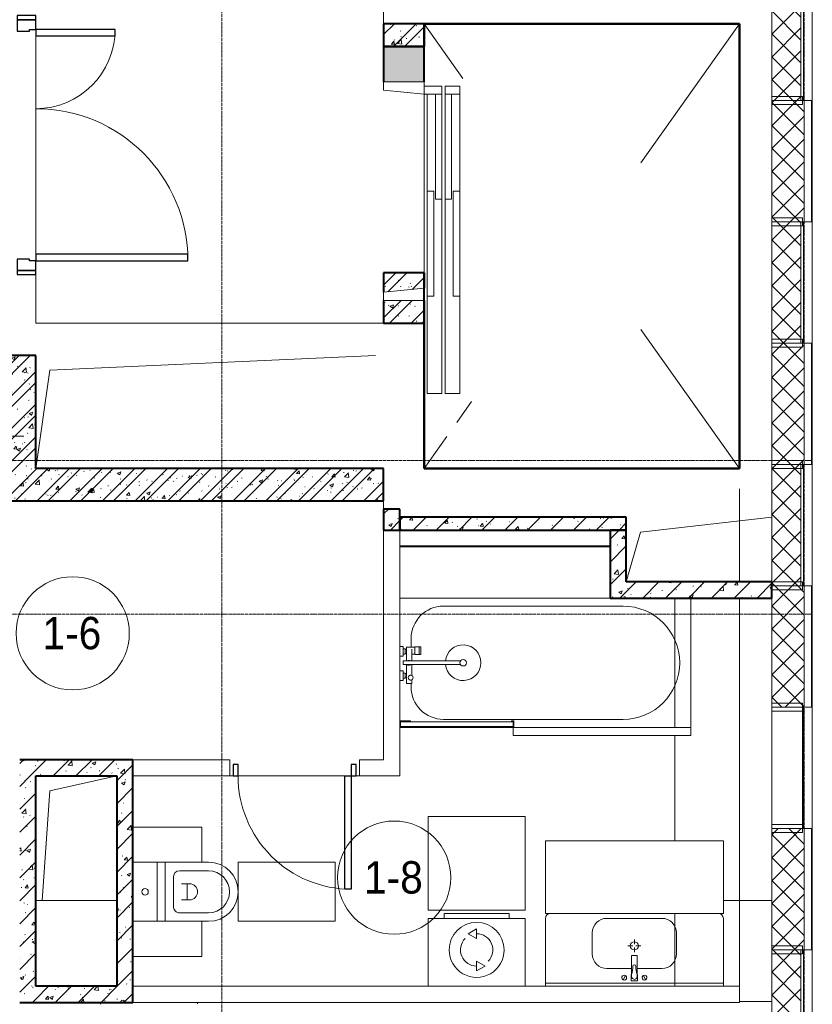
# Model space of a CAD drawing. Header units: millimetres. Extents: x 5617 to 103266, y 7718 to 198901.
# Tile 46 of 51: x 66484 to 71384, y 64289 to 70375. Entities that reach past the tile are written whole.
import ezdxf

# ---------------------------------------------------------------- set-up
doc = ezdxf.new("R2010")
doc.units = ezdxf.units.MM
for name, pattern in [('ADSK_Линия сетки', [25, 20, -2.5, 0, -2.5]), ('Линия сетки', [25, 20, -2.5, 0, -2.5]), ('Штрих_3_1_5_', [4.5, 3, -1.5]), ('Штриховая_ш3 п1_5', [4.5, 3, -1.5])]:
    doc.linetypes.add(name, pattern=pattern)
doc.layers.add('_Разделитель помещений_', color=4, linetype='Штриховая_ш3 п1_5', lineweight=40, true_color=0x00ffff)
for name, color, linetype, lineweight in [('Двери', 7, 'Continuous', 18), ('Импосты витража', 7, 'Continuous', 18), ('Каркас несущий', 7, 'Continuous', 18), ('Каркас_Импост', 7, 'Continuous', 30), ('Марки помещений', 7, 'Continuous', 20), ('Мебель', 7, 'Continuous', 18), ('Монтажный зазор', 7, 'Continuous', 30), ('Оси', 7, 'Continuous', 9), ('Панели витража', 7, 'Continuous', 18), ('Панель', 7, 'Continuous', 30), ('Перекрытия', 7, 'Continuous', 18), ('Сантехнические приборы', 7, 'Continuous', 18), ('Стены', 7, 'Continuous', 18), ('Стены разрез', 7, 'Continuous', 40), ('Стены штриховка', 7, 'Continuous', 40), ('Форма', 7, 'Continuous', 18), ('Формообразующий элемент-перекрытие', 7, 'Continuous', 18), ('Электрооборудование', 7, 'Continuous', 18)]:
    doc.layers.add(name, color=color, linetype=linetype, lineweight=lineweight)
doc.styles.add('Arial_3', font='arial.ttf', dxfattribs={"width": 0.9, "height": 200})
pattern_1 = [(50, (0, 0), (218.62117, -19.1268), [22.86, -251.46]), (355, (0, 0), (-42.2919, 229.2684), [18.288, -201.168]), (100.451, (18.22, -1.6), (176.33107, 210.13963), [19.428, -213.708]), (46.184, (0, 60.96), (325.29495, -50.45164), [34.29, -377.19]), (96.636, (27.1, 56.76), (284.883, 296.9127), [29.142, -320.562]), (351.184, (0, 60.96), (284.8858, 296.9107), [27.432, -301.752]), (21, (30.48, 45.72), (181.93753, -122.71832), [22.86, -251.46]), (326, (30.48, 45.72), (74.1622, 221.0262), [18.288, -201.168]), (71.451, (45.64, 35.5), (256.10035, 98.30526), [19.428, -213.708]), (37.5, (0, 0), (3.70639, 101.465895), [3.353, -195.377, 3.353, -200.863, -201.93]), (37.5, (0, 0), (3.70639, 101.465895), [-402.946, 3.353, -198.577]), (7.5, (0, 0), (80.18358, 120.21653), [3.353, -113.081, 3.353, -190.805, -76.962]), (7.5, (0, 0), (80.18358, 120.21653), [-310.591, 3.353, -73.609]), (327.5, (-67.97, 0), (162.70865, -6.87497), [3.353, -72.847, 3.353, -234.391, -315.468]), (327.5, (-67.97, 0), (162.70865, -6.87497), [-313.944, 3.353, -312.115]), (317.5, (-98.45, 0), (177.75468, 30.51183), [3.353, -95.707, 3.353, -154.534, -224.028]), (317.5, (-98.45, 0), (177.75468, 30.51183), [-256.946, 3.353, -220.675])]
pattern_2 = [(45, (0, 0), (-101.02788, 101.02788), []), (45, (67.35, 0), (-101.02788, 101.02788), [])]
pattern_3 = [(45, (0, 0), (-70.71068, 70.71068), [])]
pattern_4 = [(45, (0, 0), (-70.71068, 70.71068), []), (135, (0, 0), (-70.71068, -70.71068), [])]

# ---------------------------------------------------------------- blocks, each defined once
blk = doc.blocks.new('MR_Унитаз напольный - Санузел с ванной-V1-МКСС_K1_L15__47_700_')
at = {"layer": 'Сантехнические приборы', "color": 253, "true_color": 0xaaaaaa}
for p, q in [((-182.5, 0), (-182.5, 267.5)), ((-130, 267.5), (-130, 90)), ((130, 90), (130, 267.5)), ((182.5, 267.5), (182.5, 0)), ((-50, 150), (-50, 100)), ((-50, 135), (50, 135)), ((50, 100), (50, 150)), ((182.5, 0), (-182.5, 0)), ((-182.5, -50), (-182.5, 0)), ((-182.5, 0), (182.5, 0)), ((-90, 50), (90, 50)), ((182.5, 0), (182.5, -50)), ((-182.5, -50), (182.5, -50)), ((-182.5, -200), (-182.5, -50)), ((182.5, -50), (-182.5, -50)), ((182.5, -50), (182.5, -200))]:
    blk.add_line(p, q, dxfattribs=at)
for centre, radius, start, end in [((0, 267.5), 182.5, 0, 180), ((0, 267.5), 130, 360, 180), ((0, 150), 50, 360, 180), ((-90, 90), 40, 180, 270), ((90, 90), 40, 270, 360), ((0, -125), 20, 360, 180), ((0, -125), 20, 180, 360)]:
    blk.add_arc(centre, radius, start, end, dxfattribs=at)
blk = doc.blocks.new('MR_Зона обслуживания - MR_Зона обслуживания-V2-МКСС_K1_L15__47_700_')
at = {"layer": 'Мебель', "lineweight": 9}
for p, q in [((182.5, 600), (-182.5, 600)), ((-182.5, 600), (-182.5, 0)), ((182.5, 0), (182.5, 600)), ((-182.5, 0), (182.5, 0))]:
    blk.add_line(p, q, dxfattribs=at)
blk = doc.blocks.new('MR_Тумба-Умывальник с зеркалом - Тумба-умывальник_1100-2560088-МКСС_K1_L15__47_700_')
at = {"layer": 'Сантехнические приборы', "color": 253, "true_color": 0xaaaaaa}
for p, q in [((-550, 0), (-550, -420)), ((550, -420), (550, 0)), ((-550, -20), (550, -20)), ((-69.7, -39.8), (-55.6, -66.3)), ((20, -33.1), (-20, -33.1)), ((-20, -33.1), (-20, -73.1)), ((-17, -60), (-17, -73.1)), ((17, -73.1), (17, -60)), ((20, -73.1), (20, -33.1)), ((69.7, -39.8), (55.6, -66.3)), ((-17, -110), (-170, -110)), ((-20, -73.1), (-17, -73.1)), ((-17, -73.1), (-17, -187.9)), ((17, -187.9), (17, -73.1)), ((17, -73.1), (20, -73.1)), ((170, -110), (17, -110)), ((-260, -200), (-260, -330)), ((-14, -190.9), (14, -190.9)), ((0, -210), (0, -240)), ((260, -330), (260, -200)), ((-10, -250), (-40, -250)), ((0, -290), (0, -260)), ((40, -250), (10, -250)), ((-170, -420), (170, -420))]:
    blk.add_line(p, q, dxfattribs=at)
for centre, radius, start, end in [((-62.7, -53.1), 15, 360, 180), ((-62.7, -53.1), 15, 180, 360), ((0, -60), 17, 360, 180), ((62.7, -53.1), 15, 360, 180), ((62.7, -53.1), 15, 180, 360), ((-170, -200), 90, 90, 180), ((-217.6, -129.9), 208.5, 1.5946, 15.81769), ((217.6, -129.9), 208.5, 164.18231, 178.4054), ((170, -200), 90, 360, 90), ((0, -124.1), 9.19, 180, 360), ((0, -250), 25, 0, 180), ((-14, -187.9), 3, 180, 270), ((-14, -187.9), 3, 195, 255), ((14, -187.9), 3, 270, 0), ((14, -187.9), 3, 285, 345), ((0, -250), 25, 180, 0), ((-170, -330), 90, 180, 270), ((170, -330), 90, 270, 360), ((-520, -420), 30, 180, 270), ((520, -420), 30, 270, 360)]:
    blk.add_arc(centre, radius, start, end, dxfattribs=at)
blk = doc.blocks.new('MR_Зона обслуживания - MR_Зона обслуживания-2560089-МКСС_K1_L15__47_700_')
at = {"layer": 'Мебель', "lineweight": 9}
for p, q in [((550, 0), (-550, 0)), ((-550, 0), (-550, -450)), ((550, -450), (550, 0)), ((-550, -450), (550, -450))]:
    blk.add_line(p, q, dxfattribs=at)
blk = doc.blocks.new('MR_Зона обслуживания - MR_Зона обслуживания-2560084-МКСС_K1_L15__47_700_')
at = {"layer": 'Мебель', "lineweight": 9}
for p, q in [((108.75, 425), (-108.75, 425)), ((108.75, 0), (108.75, 425))]:
    blk.add_line(p, q, dxfattribs=at)
blk = doc.blocks.new('MR_Зона обслуживания - MR_Зона обслуживания-V3-МКСС_K1_L15__47_700_')
at = {"layer": 'Мебель', "lineweight": 9}
for p, q in [((108.75, 425), (-108.75, 425)), ((-108.75, 425), (-108.75, 0))]:
    blk.add_line(p, q, dxfattribs=at)
blk = doc.blocks.new('MR_Стиральная машина - Стиральная машина_450-2498975-МКСС_K1_L15__47_700_')
at = {"layer": 'Электрооборудование', "color": 253, "true_color": 0xaaaaaa}
for p, q in [((300, 0), (-300, 0)), ((-300, 0), (-300, -420)), ((300, -420), (300, 0)), ((0, -95), (-52, -125)), ((0, -155), (0, -95)), ((-52, -125), (0, -155)), ((0, -295), (0, -355)), ((52, -325), (0, -295)), ((0, -355), (52, -325)), ((-300, -420), (300, -420)), ((-200, -420), (-200, -450)), ((200, -450), (200, -420)), ((-200, -450), (200, -450))]:
    blk.add_line(p, q, dxfattribs=at)
for radius, start, end in [(170, 360, 180), (100, 135, 270), (100, 315, 90), (170, 180, 360)]:
    blk.add_arc((0, -225), radius, start, end, dxfattribs=at)
blk = doc.blocks.new('MR_Зона обслуживания - MR_Зона обслуживания-2560093-МКСС_K1_L15__47_700_')
at = {"layer": 'Мебель', "lineweight": 9}
for p, q in [((300, 0), (-300, 0)), ((-300, 0), (-300, -580)), ((300, -580), (300, 0)), ((-300, -580), (300, -580))]:
    blk.add_line(p, q, dxfattribs=at)
blk = doc.blocks.new('MR_Мойка - Кухонная мойка-2498983-МКСС_K1_L15__47_700_')
at = {"layer": 'Сантехнические приборы', "color": 253, "true_color": 0xaaaaaa}
for p, q in [((-300, 50), (-300, 39.6)), ((-300, 50), (-300, 42.1)), ((300, 50), (-100, 50)), ((300, 42.1), (300, 50))]:
    blk.add_line(p, q, dxfattribs=at)
blk = doc.blocks.new('MR_Ванна - Санузел с ванной_1800x800-2560101-МКСС_K1_L15__47_700_')
at = {"layer": 'Сантехнические приборы', "color": 253, "true_color": 0xaaaaaa}
for p, q in [((-900, 0), (-900, 800)), ((210, 800.1), (195, 800.1)), ((195, 800.1), (195, 760)), ((200, 765), (200, 795.1)), ((200, 795.1), (210, 795.1)), ((200, 795.1), (200, 765)), ((895, 795.1), (200, 795.1)), ((210, 795.1), (210, 800.1)), ((210, 800), (885, 800)), ((900, 800), (885, 800)), ((885, 800), (885, 795.1)), ((885, 795.1), (895, 795.1)), ((895, 795.1), (895, 765)), ((895, 765), (895, 795.1)), ((900, 760), (900, 800)), ((630, 750), (-480, 750)), ((195, 760), (210, 760)), ((210, 765), (200, 765)), ((200, 765), (895, 765)), ((210, 760), (210, 765)), ((895, 765), (835, 765)), ((835, 765), (835, 760)), ((835, 760), (900, 760)), ((830, 529.1), (830, 550)), ((826.3, 529.1), (858, 529.1)), ((826.3, 505.7), (826.3, 529.1)), ((858, 529.1), (858, 411.3)), ((858, 493.3), (866, 493.3)), ((858, 466.4), (858, 493.3)), ((866, 496), (880, 496)), ((866, 464), (866, 496)), ((866, 493.3), (866, 466.4)), ((880, 509.8), (900, 509.8)), ((880, 450), (880, 509.8)), ((880, 496), (880, 464)), ((900, 509.8), (900, 450)), ((826.3, 411.3), (826.3, 478.7)), ((866, 466.4), (858, 466.4)), ((880, 464), (866, 464)), ((900, 450), (880, 450)), ((524.9, 411.3), (880, 411.3)), ((880, 388.7), (524.9, 388.7)), ((826.3, 316.7), (826.3, 388.7)), ((858, 388.7), (858, 316.7)), ((880, 411.3), (880, 388.7)), ((770.9, 301.9), (770.9, 348.9)), ((770.9, 348.9), (780, 348.9)), ((780, 301.9), (780, 348.9)), ((780, 348.9), (807.5, 348.9)), ((780, 348.9), (780, 301.9)), ((807.5, 348.9), (807.5, 301.9)), ((807.5, 303.8), (807.5, 346.6)), ((807.5, 346.6), (826.3, 346.6)), ((858, 316.7), (858, 343.6)), ((858, 343.6), (866, 343.6)), ((858, 316.7), (858, 303.8)), ((866, 316.7), (858, 316.7)), ((866, 314), (866, 346)), ((866, 346), (880, 346)), ((866, 343.6), (866, 316.7)), ((880, 314), (866, 314)), ((880, 300.2), (880, 360)), ((880, 360), (900, 360)), ((880, 346), (880, 314)), ((900, 360), (900, 300.2)), ((780, 301.9), (770.9, 301.9)), ((807.5, 301.9), (780, 301.9)), ((858, 303.8), (807.5, 303.8)), ((830, 250), (830, 303.8)), ((900, 300.2), (880, 300.2)), ((-480, 50), (630, 50)), ((900, 0), (-400, 0))]:
    blk.add_line(p, q, dxfattribs=at)
for centre, radius, start, end in [((-480, 400), 350, 90, 270), ((630, 550), 200, 360, 90), ((508.5, 400), 110, 5.91598, 354.08402), ((832.8, 492.2), 15, 90, 270), ((832.8, 492.2), 15, 244.04828, 115.95172), ((832.8, 492.2), 15, 270, 90), ((508.5, 400), 20, 90, 270), ((508.5, 400), 20, 270, 90), ((508.5, 400), 20, 325.4667, 34.5333), ((843.9, 400), 15.5, 47.00933, 132.99067), ((843.9, 400), 15.5, 227.00933, 312.99067), ((630, 250), 200, 270, 360)]:
    blk.add_arc(centre, radius, start, end, dxfattribs=at)
blk = doc.blocks.new('MR_Зона обслуживания - MR_Зона обслуживания-2560092-МКСС_K1_L15__47_700_')
at = {"layer": 'Мебель', "lineweight": 9}
for p, q in [((550, 50), (-550, 50)), ((-550, 50), (-550, 0)), ((-550, 0), (545.1, 0)), ((550, 0.1), (550, 50))]:
    blk.add_line(p, q, dxfattribs=at)
blk = doc.blocks.new('A_DOR_Door - Вн_3_Одинарная_800x2100-2943060-МКСС_K1_L15__47_700_')
at = {"layer": 'Двери', "color": 253, "lineweight": 30, "true_color": 0xaaaaaa}
for p, q in [((-350, 50), (-350, 750)), ((-350, 750), (-310, 750)), ((-350, 50), (-350, 750)), ((-310, 750), (-310, 50)), ((-380, 50), (-380, -20)), ((-350, 50), (-380, 50)), ((-310, 50), (-350, 50)), ((-350, -20), (-350, 50)), ((380, 50), (350, 50)), ((350, 50), (350, -20)), ((380, -20), (380, 50)), ((-380, -20), (-350, -20)), ((350, -20), (380, -20))]:
    blk.add_line(p, q, dxfattribs=at)
at = {"layer": 'Двери', "color": 254, "lineweight": 9, "true_color": 0xd4d4d4}
blk.add_arc((-350, 50), 700, 360, 90, dxfattribs=at)
blk = doc.blocks.new('A_MEQ_Elevator - Л1-3159544-МКСС_K1_L15__47_700_')
at = {"layer": 'Двери', "color": 253, "true_color": 0xaaaaaa}
for p, q in [((-675, 125), (-675, -125)), ((-625, 125), (-675, 125)), ((-600, -125), (-625, 125)), ((625, 125), (600, -125)), ((675, 125), (625, 125)), ((675, -125), (675, 125)), ((-650, -145), (-1250, -145)), ((-1250, -145), (-1250, -235)), ((-675, -125), (-600, -125)), ((-650, -145), (-650, -185)), ((0, -145), (-650, -145)), ((0, -185), (0, -145)), ((600, -145), (0, -145)), ((650, -125), (600, -125)), ((600, -125), (600, -235)), ((650, -235), (650, -125)), ((650, -125), (675, -125)), ((-1250, -235), (-50, -235)), ((-650, -185), (0, -185)), ((-50, -195), (-50, -235)), ((600, -195), (-50, -195)), ((-50, -235), (600, -235)), ((600, -235), (600, -195)), ((600, -235), (650, -235)), ((-50, -255), (-1250, -255)), ((-1250, -255), (-1250, -345)), ((600, -255), (-50, -255)), ((-50, -255), (-50, -295)), ((-50, -295), (600, -295)), ((600, -295), (600, -255)), ((600, -255), (600, -345)), ((650, -255), (600, -255)), ((650, -345), (650, -255)), ((-1250, -345), (-650, -345)), ((0, -305), (-650, -305)), ((-650, -305), (-650, -345)), ((-650, -345), (0, -345)), ((0, -345), (0, -305)), ((0, -345), (600, -345)), ((600, -345), (650, -345))]:
    blk.add_line(p, q, dxfattribs=at)
blk = doc.blocks.new('ПР - 1100_200_Оп200-75-3605923-МКСС_K1_L15__47_700_')
at = {"layer": 'Каркас несущий', "color": 21, "true_color": 0xffaaaa}
blk.add_line((-750, 0), (625, 0), dxfattribs=at)
blk.add_line((-750, 0), (625, 0), dxfattribs=at)
blk = doc.blocks.new('101_Дверь_Двупольная - _ПЧ_Мет_1350х2100_Лифтовый холл_Л-3669496-МКСС_K1_L15__47_700_')
at = {"layer": 'Каркас_Импост', "color": 253, "true_color": 0xaaaaaa}
for p, q in [((-715, 100), (-775, 100)), ((-775, 100), (-775, -15)), ((-715, 60), (-715, 100)), ((775, 100), (715, 100)), ((715, 100), (715, 60)), ((775, -15), (775, 100)), ((-705, 60), (-715, 60)), ((-705, -15), (-705, 60)), ((715, 60), (705, 60)), ((705, 60), (705, -15)), ((-775, -15), (-705, -15)), ((705, -15), (775, -15))]:
    blk.add_line(p, q, dxfattribs=at)
at = {"layer": 'Монтажный зазор', "color": 253, "true_color": 0xaaaaaa}
for p, q in [((-775, 100), (-800, 100)), ((-800, 100), (-800, -15)), ((-775, -15), (-775, 100)), ((800, 100), (775, 100)), ((775, 100), (775, -15)), ((800, -15), (800, 100)), ((-800, -15), (-775, -15)), ((775, -15), (800, -15))]:
    blk.add_line(p, q, dxfattribs=at)
at = {"layer": 'Панель', "color": 253, "true_color": 0xaaaaaa}
for p, q in [((715, 1040), (675, 1040)), ((675, 1040), (675, 100)), ((715, 100), (715, 1040)), ((-675, 590), (-715, 590)), ((-715, 590), (-715, 100)), ((-675, 100), (-675, 590)), ((-715, 100), (-675, 100)), ((675, 100), (715, 100))]:
    blk.add_line(p, q, dxfattribs=at)
at = {"layer": 'Панель', "color": 253, "lineweight": 18, "true_color": 0xaaaaaa}
for centre, radius, start, end in [((715, 100), 940, 90, 180), ((-715, 100), 490, 360, 90)]:
    blk.add_arc(centre, radius, start, end, dxfattribs=at)
blk = doc.blocks.new('135_SLK_K1_AR_rvt-1-МКСС_K1_L15__47_700_')
at = {"layer": 'Стены разрез', "lineweight": 9, "true_color": 0xaaaaaa}
h = blk.add_hatch(dxfattribs=at)
h.set_pattern_fill('FP_1', color=253, style=0, pattern_type=2)
h.set_pattern_definition(pattern_1)
h.paths.add_polyline_path([(54950, 70210), (55200, 70210), (55200, 70350), (54950, 70350)])
h = blk.add_hatch(dxfattribs=at)
h.set_pattern_fill('FP_2', color=253, style=0, pattern_type=2)
h.set_pattern_definition(pattern_2)
h.paths.add_polyline_path([(54950, 70210), (55200, 70210), (55200, 70350), (54950, 70350)])
at = {"layer": 'Стены разрез', "lineweight": 18, "true_color": 0xcbcbcb}
blk.add_hatch(color=9, dxfattribs=at).paths.add_polyline_path([(54950, 69990), (55200, 69990), (55200, 70210), (54950, 70210)])
at = {"layer": 'Стены разрез', "lineweight": 9, "true_color": 0xaaaaaa}
h = blk.add_hatch(dxfattribs=at)
h.set_pattern_fill('FP_1', color=253, style=0, pattern_type=2)
h.set_pattern_definition(pattern_1)
h.paths.add_polyline_path([(54950, 68500), (55200, 68500), (55200, 68640), (54950, 68640), (54950, 68552.9)])
h.paths.add_polyline_path([(54950, 68690), (55200, 68715), (55200, 68810), (54950, 68810), (54950, 68715)])
h = blk.add_hatch(dxfattribs=at)
h.set_pattern_fill('FP_2', color=253, style=0, pattern_type=2)
h.set_pattern_definition(pattern_2)
h.paths.add_polyline_path([(54950, 68500), (55200, 68500), (55200, 68640), (54950, 68640), (54950, 68552.9)])
h.paths.add_polyline_path([(54950, 68690), (55200, 68715), (55200, 68810), (54950, 68810), (54950, 68715)])
h = blk.add_hatch(dxfattribs=at)
h.set_pattern_fill('FP_1', color=253, style=0, pattern_type=2)
h.set_pattern_definition(pattern_1)
h.paths.add_polyline_path([(52800, 67400), (52800, 68300), (52600, 68300), (52600, 67400)])
h = blk.add_hatch(dxfattribs=at)
h.set_pattern_fill('FP_2', color=253, style=0, pattern_type=2)
h.set_pattern_definition(pattern_2)
h.paths.add_polyline_path([(52800, 67400), (52800, 68300), (52600, 68300), (52600, 67400)])
h = blk.add_hatch(dxfattribs=at)
h.set_pattern_fill('FP_1', color=253, style=0, pattern_type=2)
h.set_pattern_definition(pattern_1)
h.paths.add_polyline_path([(52800, 67400), (54950, 67400), (54950, 67600), (52800, 67600)])
h = blk.add_hatch(dxfattribs=at)
h.set_pattern_fill('FP_2', color=253, style=0, pattern_type=2)
h.set_pattern_definition(pattern_2)
h.paths.add_polyline_path([(52800, 67400), (54950, 67400), (54950, 67600), (52800, 67600)])
h = blk.add_hatch(dxfattribs=at)
h.set_pattern_fill('FP_1', color=253, style=0, pattern_type=2)
h.set_pattern_definition(pattern_1)
h.paths.add_polyline_path([(55050, 67220), (55050, 67350), (54950, 67350), (54950, 67220)])
h = blk.add_hatch(dxfattribs=at)
h.set_pattern_fill('FP_3', color=253, style=0, pattern_type=2)
h.set_pattern_definition(pattern_3)
h.paths.add_polyline_path([(55050, 67220), (55050, 67350), (54950, 67350), (54950, 67220)])
h = blk.add_hatch(dxfattribs=at)
h.set_pattern_fill('FP_1', color=253, style=0, pattern_type=2)
h.set_pattern_definition(pattern_1)
h.paths.add_polyline_path([(56350, 67220), (56450, 67220), (56450, 67300), (55050, 67300), (55050, 67220), (55144.9, 67220)])
h = blk.add_hatch(dxfattribs=at)
h.set_pattern_fill('FP_3', color=253, style=0, pattern_type=2)
h.set_pattern_definition(pattern_3)
h.paths.add_polyline_path([(56350, 67220), (56450, 67220), (56450, 67300), (55050, 67300), (55050, 67220), (55144.9, 67220)])
h = blk.add_hatch(dxfattribs=at)
h.set_pattern_fill('FP_1', color=253, style=0, pattern_type=2)
h.set_pattern_definition(pattern_1)
h.paths.add_polyline_path([(56450, 66900), (56450, 67220), (56350, 67220), (56350, 66900)])
h = blk.add_hatch(dxfattribs=at)
h.set_pattern_fill('FP_3', color=253, style=0, pattern_type=2)
h.set_pattern_definition(pattern_3)
h.paths.add_polyline_path([(56450, 66900), (56450, 67220), (56350, 67220), (56350, 66900)])
h = blk.add_hatch(dxfattribs=at)
h.set_pattern_fill('FP_1', color=253, style=0, pattern_type=2)
h.set_pattern_definition(pattern_1)
h.paths.add_polyline_path([(57350, 66800), (57350, 66900), (56350, 66900), (56350, 66800), (56519.5, 66800)])
h = blk.add_hatch(dxfattribs=at)
h.set_pattern_fill('FP_3', color=253, style=0, pattern_type=2)
h.set_pattern_definition(pattern_3)
h.paths.add_polyline_path([(57350, 66800), (57350, 66900), (56350, 66900), (56350, 66800), (56519.5, 66800)])
h = blk.add_hatch(dxfattribs=at)
h.set_pattern_fill('FP_1', color=253, style=0, pattern_type=2)
h.set_pattern_definition(pattern_1)
h.paths.add_polyline_path([(53300, 65700), (53300, 65800), (52700, 65800), (52700, 65700), (52800, 65700)])
h = blk.add_hatch(dxfattribs=at)
h.set_pattern_fill('FP_3', color=253, style=0, pattern_type=2)
h.set_pattern_definition(pattern_3)
h.paths.add_polyline_path([(53300, 65700), (53300, 65800), (52700, 65800), (52700, 65700), (52800, 65700)])
h = blk.add_hatch(dxfattribs=at)
h.set_pattern_fill('FP_1', color=253, style=0, pattern_type=2)
h.set_pattern_definition(pattern_1)
h.paths.add_polyline_path([(53300, 64400), (53400, 64400), (53400, 65800), (53300, 65800), (53300, 64542.1)])
h = blk.add_hatch(dxfattribs=at)
h.set_pattern_fill('FP_3', color=253, style=0, pattern_type=2)
h.set_pattern_definition(pattern_3)
h.paths.add_polyline_path([(53300, 64400), (53400, 64400), (53400, 65800), (53300, 65800), (53300, 64542.1)])
h = blk.add_hatch(dxfattribs=at)
h.set_pattern_fill('FP_1', color=253, style=0, pattern_type=2)
h.set_pattern_definition(pattern_1)
h.paths.add_polyline_path([(52800, 64300), (52800, 65700), (52700, 65700), (52700, 64300)])
h = blk.add_hatch(dxfattribs=at)
h.set_pattern_fill('FP_3', color=253, style=0, pattern_type=2)
h.set_pattern_definition(pattern_3)
h.paths.add_polyline_path([(52800, 64300), (52800, 65700), (52700, 65700), (52700, 64300)])
h = blk.add_hatch(dxfattribs=at)
h.set_pattern_fill('FP_1', color=253, style=0, pattern_type=2)
h.set_pattern_definition(pattern_1)
h.paths.add_polyline_path([(52800, 64300), (53400, 64300), (53400, 64400), (52800, 64400)])
h = blk.add_hatch(dxfattribs=at)
h.set_pattern_fill('FP_3', color=253, style=0, pattern_type=2)
h.set_pattern_definition(pattern_3)
h.paths.add_polyline_path([(52800, 64300), (53400, 64300), (53400, 64400), (52800, 64400)])
at = {"color": 253, "lineweight": 18, "true_color": 0xaaaaaa}
for p, q in [((55200, 70349.3), (55440, 70010.9)), ((56540, 69490), (57150, 70350)), ((56540, 68460), (57150, 67600)), ((52887.1, 68207.8), (54900, 68300)), ((52800, 67600), (52887.1, 68207.8)), ((55401.6, 67885), (55493.8, 68015)), ((55199.5, 67600), (55340, 67798.1)), ((56537.1, 67207.8), (57350, 67300)), ((56450, 66900), (56537.1, 67207.8)), ((52887.1, 65607.8), (53300, 65700)), ((52838.2, 64930), (52887.1, 65607.8))]:
    blk.add_line(p, q, dxfattribs=at)
at = {"layer": '_Разделитель помещений_', "color": 131, "linetype": 'Штрих_3_1_5_', "true_color": 0xaaffff}
blk.add_line((55050, 67120), (56350, 67120), dxfattribs=at)
at = {"layer": 'Перекрытия', "color": 253, "true_color": 0xaaaaaa}
for p, q in [((54950, 70350), (54950, 70550)), ((52800, 68925), (52800, 70275)), ((52800, 70275), (52800, 68925)), ((55200, 68810), (55200, 69915)), ((52800, 68800), (52800, 68500)), ((52800, 68500), (54950, 68500)), ((54950, 67350), (54950, 67400)), ((56750, 66000), (56750, 66800)), ((56750, 65300), (56750, 65950)), ((54020, 65700), (54000, 65700)), ((54000, 65700), (54020, 65700)), ((54710, 65700), (54050, 65700)), ((54050, 65700), (54710, 65700)), ((54800, 65700), (54780, 65700)), ((54780, 65700), (54800, 65700)), ((56750, 64400), (56750, 64850))]:
    blk.add_line(p, q, dxfattribs=at)
at = {"layer": 'Стены', "color": 253, "true_color": 0xaaaaaa}
for p, q in [((57149.6, 67475), (57149.6, 66900)), ((57149.6, 66900), (57149.6, 67475)), ((57149.6, 67475), (57150.4, 67475)), ((57150.4, 67475), (57149.6, 67475)), ((57150.4, 67475), (57150.4, 66900)), ((57150.4, 66900), (57150.4, 67475)), ((54950, 65800), (54950, 67220)), ((55050, 67220), (55050, 66499.8)), ((57149.6, 66800), (57149.6, 64400)), ((57149.6, 64299.3), (57149.6, 66800)), ((57150.4, 66800), (57150.4, 64299.3)), ((57150.4, 64306.6), (57150.4, 66800)), ((55050, 66440), (55050, 66350)), ((55050, 66290.2), (55050, 66040)), ((55050, 66000), (55050, 65800)), ((53400, 65800), (54000, 65800)), ((54000, 65700), (54000, 65800)), ((54800, 65800), (54950, 65800)), ((54800, 65800), (54800, 65700)), ((55050, 65700), (55050, 65800)), ((54000, 65700), (53400, 65700)), ((55050, 65700), (54800, 65700)), ((53400, 64400), (55225, 64400)), ((55825, 64400), (57150, 64400)), ((57150, 64300), (57150, 64400)), ((57150, 64300), (53800, 64300))]:
    blk.add_line(p, q, dxfattribs=at)
at = {"layer": 'Стены разрез', "color": 253, "true_color": 0xaaaaaa}
for p, q in [((55200, 70350), (54950, 70350)), ((54950, 70350), (54950, 70210)), ((55200, 70210), (55200, 70350)), ((57149, 70350), (55200, 70350)), ((55200, 70350), (55200, 70349)), ((55200, 70349), (55200, 70210)), ((55201, 70349), (57149, 70349)), ((55201, 70210), (55201, 70349)), ((57150, 70350), (57149, 70350)), ((57149, 70349), (57149, 67601)), ((57150, 67601), (57150, 70350)), ((54950, 70210), (54950, 69990)), ((55200, 70210), (54950, 70210)), ((54950, 70210), (55200, 70210)), ((55200, 69990), (55200, 70210)), ((55200, 70210), (55201, 70210)), ((55200, 68810), (54950, 68810)), ((54950, 68810), (54950, 68690)), ((55200, 68715), (55200, 68810)), ((55201, 68810), (55200, 68810)), ((55200, 68810), (55200, 68715)), ((55201, 67601), (55201, 68810)), ((54950, 68640), (54950, 68500)), ((55200, 68500), (55200, 68640)), ((55200, 68640), (55200, 67600)), ((54950, 68500), (55200, 68500)), ((52800, 68300), (52600, 68300)), ((52800, 67600), (52800, 68300)), ((54950, 67600), (52800, 67600)), ((54950, 67400), (54950, 67600)), ((55200, 67600), (55201, 67600)), ((57149, 67601), (55201, 67601)), ((55201, 67600), (57150, 67600)), ((57150, 67600), (57150, 67601)), ((52600, 67400), (52800, 67400)), ((52800, 67400), (54950, 67400)), ((54950, 67350), (54950, 67220)), ((55050, 67350), (54950, 67350)), ((55050, 67300), (55050, 67350)), ((56450, 67300), (55050, 67300)), ((56450, 67220), (56450, 67300)), ((54950, 67220), (55050, 67220)), ((55050, 67220), (56350, 67220)), ((56350, 67220), (56350, 66900)), ((56450, 66900), (56450, 67220)), ((56350, 66900), (56350, 66800)), ((57350, 66900), (56450, 66900)), ((57350, 66800), (57350, 66900)), ((56350, 66800), (57350, 66800)), ((53300, 65800), (52700, 65800)), ((53400, 65800), (53300, 65800)), ((53400, 64400), (53400, 65800)), ((52800, 65700), (53300, 65700)), ((52800, 64400), (52800, 65700)), ((53300, 65700), (53300, 64400)), ((53300, 64400), (52800, 64400)), ((53400, 64300), (53400, 64400)), ((52700, 64300), (52800, 64300)), ((52800, 64300), (53400, 64300))]:
    blk.add_line(p, q, dxfattribs=at)
at = {"layer": 'Стены штриховка', "color": 253, "true_color": 0xaaaaaa}
for p, q in [((55050, 67220), (55050, 67300)), ((55050, 67300), (55050, 67220)), ((56450, 67220), (56350, 67220)), ((56350, 67220), (56450, 67220))]:
    blk.add_line(p, q, dxfattribs=at)
at = {"layer": 'Двери', "color": 253, "lineweight": 18, "true_color": 0xaaaaaa}
for name, p, rotation in [('101_Дверь_Двупольная - _ПЧ_Мет_1350х2100_Лифтовый холл_Л-3669496-МКСС_K1_L15__47_700_', (52700, 69600), 269.9999999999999), ('A_MEQ_Elevator - Л1-3159544-МКСС_K1_L15__47_700_', (55075, 69315), 90), ('A_DOR_Door - Вн_3_Одинарная_800x2100-2943060-МКСС_K1_L15__47_700_', (54400, 65750), 180)]:
    blk.add_blockref(name, p, dxfattribs=dict(at, rotation=rotation))
at = {"layer": 'Каркас несущий', "color": 253, "lineweight": 18, "true_color": 0xaaaaaa, "rotation": 180}
blk.add_blockref('ПР - 1100_200_Оп200-75-3605923-МКСС_K1_L15__47_700_', (51975, 67800), dxfattribs=at)
at = {"layer": 'Мебель', "color": 253, "lineweight": 18, "true_color": 0xaaaaaa}
for name, p, rotation in [('MR_Зона обслуживания - MR_Зона обслуживания-2560092-МКСС_K1_L15__47_700_', (56300, 66000), 180), ('MR_Зона обслуживания - MR_Зона обслуживания-2560093-МКСС_K1_L15__47_700_', (55525, 64870), 180), ('MR_Зона обслуживания - MR_Зона обслуживания-V3-МКСС_K1_L15__47_700_', (53400, 65275.4), 269.9999999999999), ('MR_Зона обслуживания - MR_Зона обслуживания-2560089-МКСС_K1_L15__47_700_', (56500, 64850), 180), ('MR_Зона обслуживания - MR_Зона обслуживания-V2-МКСС_K1_L15__47_700_', (54050, 64984.1), 269.9999999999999), ('MR_Зона обслуживания - MR_Зона обслуживания-2560084-МКСС_K1_L15__47_700_', (53400, 64692.9), 269.9999999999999)]:
    blk.add_blockref(name, p, dxfattribs=dict(at, rotation=rotation))
at = {"layer": 'Сантехнические приборы', "color": 253, "lineweight": 18, "true_color": 0xaaaaaa}
for name, p, rotation in [('MR_Ванна - Санузел с ванной_1800x800-2560101-МКСС_K1_L15__47_700_', (55950, 66800), 180), ('MR_Унитаз напольный - Санузел с ванной-V1-МКСС_K1_L15__47_700_', (53600, 64984.1), 269.9999999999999), ('MR_Тумба-Умывальник с зеркалом - Тумба-умывальник_1100-2560088-МКСС_K1_L15__47_700_', (56500, 64400), 180)]:
    blk.add_blockref(name, p, dxfattribs=dict(at, rotation=rotation))
blk.add_blockref('MR_Мойка - Кухонная мойка-2498983-МКСС_K1_L15__47_700_', (53500, 64250), dxfattribs=at)
at = {"layer": 'Электрооборудование', "color": 253, "lineweight": 18, "true_color": 0xaaaaaa, "rotation": 180}
blk.add_blockref('MR_Стиральная машина - Стиральная машина_450-2498975-МКСС_K1_L15__47_700_', (55525, 64400), dxfattribs=at)
blk = doc.blocks.new('Rectangular Mullion - R_InvisibleFrame_50Wx250H-6862386-МКСС_K1_L15__47_700_')
at = {"layer": 'Импосты витража', "color": 253, "lineweight": 5, "true_color": 0xaaaaaa}
for p, q in [((-25, 60), (-25, 250)), ((-25, 250), (25, 250)), ((25, 250), (25, 60)), ((25, 60), (-25, 60))]:
    blk.add_line(p, q, dxfattribs=at)
blk = doc.blocks.new('System Panel - A_PAN_Glass_Окно-7045627-МКСС_K1_L15__47_700_')
at = {"layer": 'Панели витража', "color": 253, "lineweight": 5, "true_color": 0xaaaaaa}
for p, q in [((375, 0), (-375, 0)), ((-375, 0), (-375, -55)), ((375, -55), (375, 0)), ((-375, -55), (375, -55))]:
    blk.add_line(p, q, dxfattribs=at)
blk = doc.blocks.new('Rectangular Mullion - R_InvisibleFrame_50Wx250H-7045625-МКСС_K1_L15__47_700_')
at = {"layer": 'Импосты витража', "color": 253, "lineweight": 5, "true_color": 0xaaaaaa}
for p, q in [((57350.002103, 66100), (57350.002103, 65400)), ((57540.002103, 66100), (57540.002103, 65400))]:
    blk.add_line(p, q, dxfattribs=at)
blk = doc.blocks.new('135_SLK_K1_AR_FCD_rvt-1-МКСС_K1_L15__47_700_')
at = {"layer": 'Стены разрез', "lineweight": 5, "true_color": 0xaaaaaa}
h = blk.add_hatch(dxfattribs=at)
h.set_pattern_fill('FP_4', color=253, style=0, pattern_type=2)
h.set_pattern_definition(pattern_4)
h.paths.add_polyline_path([(57530, 69875), (57530, 70625), (57350, 70625), (57350, 69875)])
h = blk.add_hatch(dxfattribs=at)
h.set_pattern_fill('FP_4', color=253, style=0, pattern_type=2)
h.set_pattern_definition(pattern_4)
h.paths.add_polyline_path([(57550, 69125), (57550, 69875), (57350, 69875), (57350, 69125)])
h = blk.add_hatch(dxfattribs=at)
h.set_pattern_fill('FP_4', color=253, style=0, pattern_type=2)
h.set_pattern_definition(pattern_4)
h.paths.add_polyline_path([(57530, 68375), (57530, 69125), (57350, 69125), (57350, 68375)])
h = blk.add_hatch(dxfattribs=at)
h.set_pattern_fill('FP_4', color=253, style=0, pattern_type=2)
h.set_pattern_definition(pattern_4)
h.paths.add_polyline_path([(57550, 67625), (57550, 68375), (57350, 68375), (57350, 67625)])
h = blk.add_hatch(dxfattribs=at)
h.set_pattern_fill('FP_4', color=253, style=0, pattern_type=2)
h.set_pattern_definition(pattern_4)
h.paths.add_polyline_path([(57530, 66875), (57530, 67625), (57350, 67625), (57350, 66875)])
h = blk.add_hatch(dxfattribs=at)
h.set_pattern_fill('FP_4', color=253, style=0, pattern_type=2)
h.set_pattern_definition(pattern_4)
h.paths.add_polyline_path([(57550, 66125), (57550, 66875), (57350, 66875), (57350, 66125)])
h = blk.add_hatch(dxfattribs=at)
h.set_pattern_fill('FP_4', color=253, style=0, pattern_type=2)
h.set_pattern_definition(pattern_4)
h.paths.add_polyline_path([(57550, 64625), (57550, 65375), (57350, 65375), (57350, 64625)])
h = blk.add_hatch(dxfattribs=at)
h.set_pattern_fill('FP_4', color=253, style=0, pattern_type=2)
h.set_pattern_definition(pattern_4)
h.paths.add_polyline_path([(57378.7, 63875), (57530, 63875), (57530, 64625), (57350, 64625), (57350, 63875)])
at = {"layer": 'Стены разрез', "color": 253, "lineweight": 9, "true_color": 0xaaaaaa}
for p, q in [((57350, 70625), (57350, 69875)), ((57600, 69875), (57600, 70625)), ((57350, 69875), (57350, 69125)), ((57600, 69875), (57350, 69875)), ((57350, 69875), (57600, 69875)), ((57600, 69125), (57600, 69875)), ((57350, 69125), (57600, 69125)), ((57350, 69125), (57350, 68375)), ((57600, 69125), (57350, 69125)), ((57600, 68375), (57600, 69125)), ((57350, 68375), (57350, 67625)), ((57600, 68375), (57350, 68375)), ((57350, 68375), (57600, 68375)), ((57600, 67625), (57600, 68375)), ((57350, 67625), (57600, 67625)), ((57350, 67625), (57350, 66875)), ((57600, 67625), (57350, 67625)), ((57600, 66875), (57600, 67625)), ((57350, 66875), (57350, 66125)), ((57600, 66875), (57350, 66875)), ((57350, 66875), (57600, 66875)), ((57600, 66125), (57600, 66875)), ((57350, 66125), (57600, 66125)), ((57350, 65375), (57350, 64625)), ((57600, 65375), (57350, 65375)), ((57600, 64625), (57600, 65375)), ((57350, 64625), (57600, 64625)), ((57350, 64625), (57350, 63875)), ((57600, 64625), (57350, 64625)), ((57600, 63875), (57600, 64625))]:
    blk.add_line(p, q, dxfattribs=at)
at = {"layer": 'Стены штриховка', "color": 253, "lineweight": 9, "true_color": 0xaaaaaa}
for p, q in [((57530, 69875), (57530, 70625)), ((57545, 69875), (57545, 70625)), ((57550, 69125), (57550, 69875)), ((57595, 69125), (57595, 69875)), ((57530, 68375), (57530, 69125)), ((57545, 68375), (57545, 69125)), ((57550, 67625), (57550, 68375)), ((57595, 67625), (57595, 68375)), ((57530, 66875), (57530, 67625)), ((57545, 66875), (57545, 67625)), ((57550, 66125), (57550, 66875)), ((57595, 66125), (57595, 66875)), ((57550, 64625), (57550, 65375)), ((57595, 64625), (57595, 65375)), ((57530, 63875), (57530, 64625)), ((57545, 63875), (57545, 64625))]:
    blk.add_line(p, q, dxfattribs=at)
at = {"layer": 'Форма', "color": 253, "lineweight": 5, "true_color": 0xaaaaaa}
for p, q in [((53300, 64930), (52800, 64930)), ((57350, 64930), (57050, 64930))]:
    blk.add_line(p, q, dxfattribs=at)
at = {"layer": 'Формообразующий элемент-перекрытие', "color": 253, "lineweight": 5, "true_color": 0xaaaaaa}
blk.add_line((57150, 64305.2), (57350, 64305.2), dxfattribs=at)
at = {"layer": 'Импосты витража', "color": 253, "lineweight": 5, "true_color": 0xaaaaaa, "extrusion": (0, 0, -1), "rotation": 270.0000000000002}
for p in [(-57600, 69875), (-57600, 69125), (-57600, 68375), (-57600, 67625), (-57600, 66875), (-57600, 66125), (-57600, 65375), (-57600, 64625)]:
    blk.add_blockref('Rectangular Mullion - R_InvisibleFrame_50Wx250H-6862386-МКСС_K1_L15__47_700_', p, dxfattribs=at)
at = {"layer": 'Импосты витража', "color": 253, "lineweight": 5, "true_color": 0xaaaaaa}
blk.add_blockref('Rectangular Mullion - R_InvisibleFrame_50Wx250H-7045625-МКСС_K1_L15__47_700_', (0, 0), dxfattribs=at)
at = {"layer": 'Панели витража', "color": 253, "lineweight": 5, "true_color": 0xaaaaaa, "rotation": 269.9999999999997}
blk.add_blockref('System Panel - A_PAN_Glass_Окно-7045627-МКСС_K1_L15__47_700_', (57600, 65750), dxfattribs=at)
blk = doc.blocks.new('050_Марка_Помещение - Номер-620969-МКСС_K1_L15__47_700_')
at = {"layer": 'Марки помещений'}
blk.add_circle((0, 0), 3.5, dxfattribs=at)

msp = doc.modelspace()

# ---------------------------------------------------------------- linework, layer by layer
at = {"layer": 'Оси', "linetype": 'Линия сетки'}
for p, q in [((67734, 57340.2), (67734, 78150)), ((71334, 57340.2), (71334, 78150))]:
    msp.add_line(p, q, dxfattribs=at)
at = {"layer": 'Оси', "linetype": 'ADSK_Линия сетки'}
for p, q in [((71384, 67650), (25496.4, 67650)), ((71384, 66700), (25496.4, 66700))]:
    msp.add_line(p, q, dxfattribs=at)

# ---------------------------------------------------------------- block references
at = {"lineweight": 5}
for name in ['135_SLK_K1_AR_FCD_rvt-1-МКСС_K1_L15__47_700_', '135_SLK_K1_AR_rvt-1-МКСС_K1_L15__47_700_']:
    msp.add_blockref(name, (13784, 0), dxfattribs=at)
at = {"layer": 'Марки помещений', "xscale": 99.99999999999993, "yscale": 99.99999999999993, "zscale": 99.99999999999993}
for p in [(66811.7, 66581.8), (68799.1, 65071.6)]:
    msp.add_blockref('050_Марка_Помещение - Номер-620969-МКСС_K1_L15__47_700_', p, dxfattribs=at)

# ---------------------------------------------------------------- texts
at = {"layer": 'Марки помещений', "lineweight": 9, "char_height": 200, "width": 447.342, "attachment_point": 1, "style": 'Arial_3'}
for s, insert in [('1-6', (66625.2, 66683.5)), ('1-8', (68612.6, 65173.3))]:
    msp.add_mtext(s, dxfattribs=dict(at, insert=insert))

doc.saveas('drawing.dxf')
